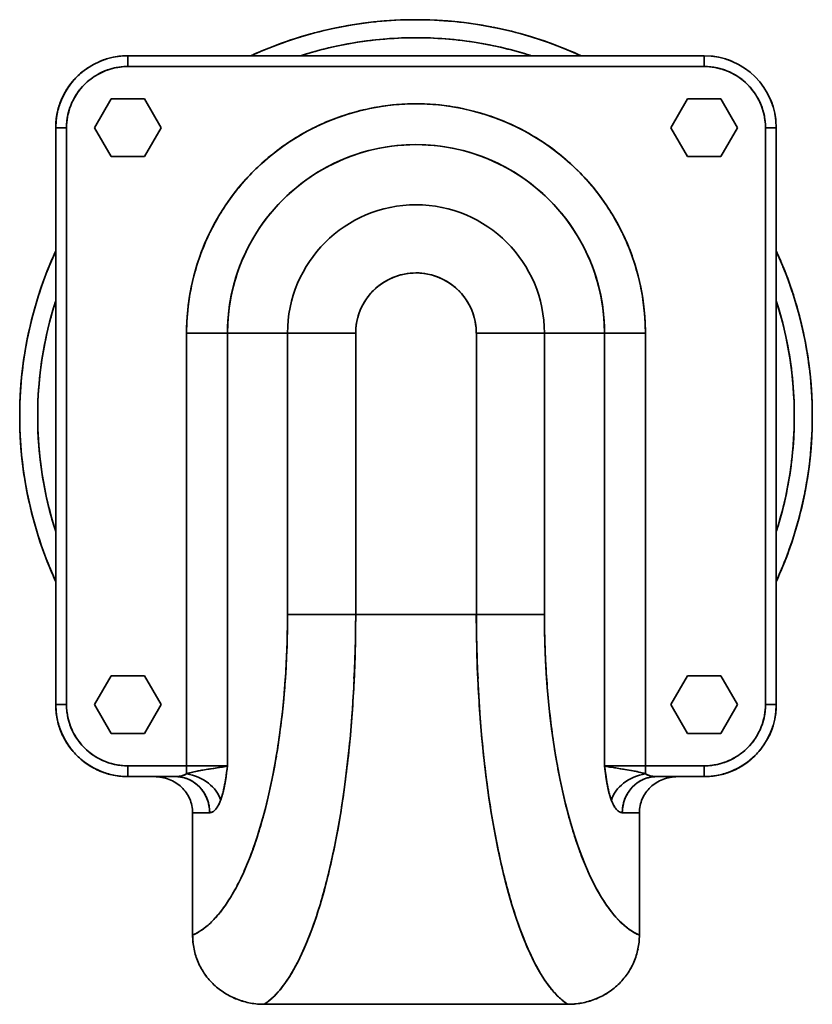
# Model space of a CAD drawing. Header units: inches. Extents: x 3928 to 5133, y 295 to 1597.
# Tile 4 of 12: x 4407 to 4627, y 712 to 985. Entities that reach past the tile are written whole.
import ezdxf

# ---------------------------------------------------------------- set-up
doc = ezdxf.new("R2010")
doc.units = ezdxf.units.IN
doc.header["$MEASUREMENT"] = 0

msp = doc.modelspace()

# ---------------------------------------------------------------- linework, layer by layer
at = {"color": 7, "lineweight": 35}
for p, q in [((4596.89, 975.29), (4436.89, 975.29)), ((4436.89, 975.29), (4596.89, 975.29)), ((4596.89, 972.29), (4436.89, 972.29)), ((4596.89, 972.29), (4436.89, 972.29)), ((4416.89, 955.29), (4416.89, 795.29)), ((4416.89, 795.29), (4416.89, 955.29)), ((4416.89, 795.29), (4416.89, 955.29)), ((4416.89, 795.29), (4416.89, 955.29)), ((4416.89, 795.29), (4416.89, 955.29)), ((4416.89, 795.29), (4416.89, 955.29)), ((4419.89, 795.29), (4419.89, 955.29)), ((4419.89, 955.29), (4419.89, 795.29)), ((4613.89, 795.29), (4613.89, 955.29)), ((4613.89, 795.29), (4613.89, 955.29)), ((4616.89, 795.29), (4616.89, 955.29)), ((4616.89, 955.29), (4616.89, 795.29)), ((4453.22, 898.29), (4453.22, 778.29)), ((4453.22, 778.29), (4453.22, 898.29)), ((4464.57, 898.29), (4464.57, 778.29)), ((4464.57, 778.29), (4464.57, 898.29)), ((4481.24, 898.29), (4481.24, 820.29)), ((4481.24, 898.29), (4481.24, 820.29)), ((4500.15, 820.29), (4500.15, 898.29)), ((4500.15, 820.29), (4500.15, 898.29)), ((4533.64, 820.29), (4533.64, 898.29)), ((4533.64, 898.29), (4533.64, 820.29)), ((4552.55, 820.29), (4552.55, 898.29)), ((4552.55, 820.29), (4552.55, 898.29)), ((4569.22, 778.29), (4569.22, 898.29)), ((4569.22, 898.29), (4569.22, 778.29)), ((4580.57, 778.29), (4580.57, 898.29)), ((4580.57, 898.29), (4580.57, 778.29)), ((4533.64, 820.29), (4500.15, 820.29)), ((4533.64, 820.29), (4500.15, 820.29)), ((4454.89, 731.31), (4454.89, 765.29)), ((4454.89, 731.31), (4454.89, 765.29)), ((4578.89, 765.29), (4578.89, 731.31)), ((4578.89, 765.29), (4578.89, 731.31)), ((4474.79, 712.12), (4558.99, 712.12)), ((4558.99, 712.12), (4474.79, 712.12))]:
    msp.add_line(p, q, dxfattribs=at)
at = {"color": 7, "lineweight": 35, "ltscale": 0.075}
for p, q in [((4436.89, 975.29), (4436.89, 972.29)), ((4436.89, 972.29), (4436.89, 975.29)), ((4596.89, 975.29), (4596.89, 972.29)), ((4596.89, 972.29), (4596.89, 975.29)), ((4416.89, 955.29), (4419.89, 955.29)), ((4419.89, 955.29), (4416.89, 955.29)), ((4616.89, 955.29), (4613.89, 955.29)), ((4613.89, 955.29), (4616.89, 955.29)), ((4416.89, 795.29), (4419.89, 795.29)), ((4419.89, 795.29), (4416.89, 795.29)), ((4616.89, 795.29), (4613.89, 795.29)), ((4613.89, 795.29), (4616.89, 795.29)), ((4436.89, 775.29), (4436.89, 778.29)), ((4436.89, 778.29), (4436.89, 775.29)), ((4596.89, 775.29), (4596.89, 778.29)), ((4596.89, 778.29), (4596.89, 775.29))]:
    msp.add_line(p, q, dxfattribs=at)
at = {"color": 7, "lineweight": 35, "ltscale": 0.000658}
msp.add_line((4420.27, 966.41), (4420.25, 966.39), dxfattribs=at)
at = {"color": 7, "lineweight": 35, "ltscale": 0.23094}
for p, q in [((4432.27, 963.29), (4427.65, 955.29)), ((4427.65, 955.29), (4432.27, 963.29)), ((4432.27, 963.29), (4427.65, 955.29)), ((4446.13, 955.29), (4441.51, 963.29)), ((4441.51, 963.29), (4446.13, 955.29)), ((4592.27, 963.29), (4587.65, 955.29)), ((4587.65, 955.29), (4592.27, 963.29)), ((4592.27, 963.29), (4587.65, 955.29)), ((4606.13, 955.29), (4601.51, 963.29)), ((4601.51, 963.29), (4606.13, 955.29)), ((4427.65, 955.29), (4432.27, 947.29)), ((4432.27, 947.29), (4427.65, 955.29)), ((4427.65, 955.29), (4432.27, 947.29)), ((4441.51, 947.29), (4446.13, 955.29)), ((4446.13, 955.29), (4441.51, 947.29)), ((4587.65, 955.29), (4592.27, 947.29)), ((4592.27, 947.29), (4587.65, 955.29)), ((4587.65, 955.29), (4592.27, 947.29)), ((4601.51, 947.29), (4606.13, 955.29)), ((4606.13, 955.29), (4601.51, 947.29)), ((4432.27, 803.29), (4427.65, 795.29)), ((4427.65, 795.29), (4432.27, 803.29)), ((4432.27, 803.29), (4427.65, 795.29)), ((4446.13, 795.29), (4441.51, 803.29)), ((4441.51, 803.29), (4446.13, 795.29)), ((4592.27, 803.29), (4587.65, 795.29)), ((4587.65, 795.29), (4592.27, 803.29)), ((4592.27, 803.29), (4587.65, 795.29)), ((4606.13, 795.29), (4601.51, 803.29)), ((4601.51, 803.29), (4606.13, 795.29)), ((4427.65, 795.29), (4432.27, 787.29)), ((4432.27, 787.29), (4427.65, 795.29)), ((4427.65, 795.29), (4432.27, 787.29)), ((4441.51, 787.29), (4446.13, 795.29)), ((4446.13, 795.29), (4441.51, 787.29)), ((4587.65, 795.29), (4592.27, 787.29)), ((4592.27, 787.29), (4587.65, 795.29)), ((4587.65, 795.29), (4592.27, 787.29)), ((4601.51, 787.29), (4606.13, 795.29)), ((4606.13, 795.29), (4601.51, 787.29))]:
    msp.add_line(p, q, dxfattribs=at)
at = {"color": 7, "lineweight": 35, "ltscale": 0.230942}
for p, q in [((4441.51, 963.29), (4432.27, 963.29)), ((4432.27, 963.29), (4441.51, 963.29)), ((4601.51, 963.29), (4592.27, 963.29)), ((4592.27, 963.29), (4601.51, 963.29)), ((4432.27, 947.29), (4441.51, 947.29)), ((4441.51, 947.29), (4432.27, 947.29)), ((4432.27, 947.29), (4441.51, 947.29)), ((4592.27, 947.29), (4601.51, 947.29)), ((4601.51, 947.29), (4592.27, 947.29)), ((4592.27, 947.29), (4601.51, 947.29)), ((4441.51, 803.29), (4432.27, 803.29)), ((4432.27, 803.29), (4441.51, 803.29)), ((4601.51, 803.29), (4592.27, 803.29)), ((4592.27, 803.29), (4601.51, 803.29)), ((4432.27, 787.29), (4441.51, 787.29)), ((4441.51, 787.29), (4432.27, 787.29)), ((4432.27, 787.29), (4441.51, 787.29)), ((4592.27, 787.29), (4601.51, 787.29)), ((4601.51, 787.29), (4592.27, 787.29)), ((4592.27, 787.29), (4601.51, 787.29))]:
    msp.add_line(p, q, dxfattribs=at)
at = {"color": 7, "lineweight": 35, "ltscale": 0.001447}
msp.add_line((4532.86, 903.32), (4532.85, 903.37), dxfattribs=at)
at = {"color": 7, "lineweight": 35, "ltscale": 0.283656}
for p, q in [((4464.57, 898.29), (4453.22, 898.29)), ((4453.22, 898.29), (4464.57, 898.29)), ((4544.98, 898.29), (4533.64, 898.29)), ((4580.57, 898.29), (4569.22, 898.29)), ((4569.22, 898.29), (4580.57, 898.29)), ((4453.22, 778.29), (4464.57, 778.29)), ((4464.57, 778.29), (4453.22, 778.29)), ((4569.22, 778.29), (4580.57, 778.29)), ((4580.57, 778.29), (4569.22, 778.29))]:
    msp.add_line(p, q, dxfattribs=at)
at = {"color": 7, "lineweight": 35, "ltscale": 0.416792}
for p, q in [((4481.24, 898.29), (4464.57, 898.29)), ((4464.57, 898.29), (4481.24, 898.29)), ((4569.22, 898.29), (4552.55, 898.29)), ((4552.55, 898.29), (4569.22, 898.29))]:
    msp.add_line(p, q, dxfattribs=at)
at = {"color": 7, "lineweight": 35, "ltscale": 0.47276}
for p, q in [((4500.15, 898.29), (4481.24, 898.29)), ((4500.15, 898.29), (4481.24, 898.29)), ((4552.55, 898.29), (4533.64, 898.29)), ((4552.55, 898.29), (4533.64, 898.29)), ((4481.24, 820.29), (4500.15, 820.29)), ((4500.15, 820.29), (4481.24, 820.29)), ((4533.64, 820.29), (4552.55, 820.29)), ((4552.55, 820.29), (4533.64, 820.29))]:
    msp.add_line(p, q, dxfattribs=at)
at = {"color": 7, "lineweight": 35, "ltscale": 0.000761}
msp.add_line((4533.64, 898.32), (4533.64, 898.29), dxfattribs=at)
at = {"color": 7, "lineweight": 35, "ltscale": 0.01626}
msp.add_line((4617.09, 843.89), (4616.89, 843.27), dxfattribs=at)
at = {"color": 7, "lineweight": 35, "ltscale": 0.276044}
msp.add_line((4489.11, 820.29), (4500.15, 820.29), dxfattribs=at)
at = {"color": 7, "lineweight": 35, "ltscale": 0.001636}
msp.add_line((4420.23, 784.23), (4420.26, 784.18), dxfattribs=at)
at = {"color": 7, "lineweight": 35, "ltscale": 0.003224}
msp.add_line((4425.73, 778.7), (4425.83, 778.62), dxfattribs=at)
at = {"color": 7, "lineweight": 35, "ltscale": 0.000608}
msp.add_line((4607.99, 778.65), (4608.01, 778.67), dxfattribs=at)
at = {"color": 7, "lineweight": 35, "ltscale": 0.000292}
msp.add_line((4609.58, 779.83), (4609.58, 779.83), dxfattribs=at)
at = {"color": 7, "lineweight": 35, "ltscale": 0.003128}
msp.add_line((4427.41, 777.68), (4427.52, 777.62), dxfattribs=at)
at = {"color": 7, "lineweight": 35, "ltscale": 0.408176}
for p, q in [((4453.22, 778.29), (4436.89, 778.29)), ((4436.89, 778.29), (4453.22, 778.29)), ((4596.89, 778.29), (4580.57, 778.29)), ((4580.57, 778.29), (4596.89, 778.29))]:
    msp.add_line(p, q, dxfattribs=at)
at = {"color": 7, "lineweight": 35, "ltscale": 0.0549}
for p, q in [((4453.22, 776.09), (4453.22, 778.29)), ((4453.22, 776.09), (4453.22, 778.29)), ((4580.57, 778.29), (4580.57, 776.09))]:
    msp.add_line(p, q, dxfattribs=at)
at = {"color": 7, "lineweight": 35, "ltscale": 0.023208}
msp.add_line((4464.33, 776.48), (4464.45, 777.4), dxfattribs=at)
at = {"color": 7, "lineweight": 35, "ltscale": 0.022515}
for p, q in [((4464.45, 777.4), (4464.57, 778.29)), ((4569.22, 778.29), (4569.33, 777.4))]:
    msp.add_line(p, q, dxfattribs=at)
at = {"color": 7, "lineweight": 35, "ltscale": 0.023213}
msp.add_line((4569.33, 777.4), (4569.45, 776.48), dxfattribs=at)
at = {"color": 7, "lineweight": 35, "ltscale": 0.037068}
msp.add_line((4574.2, 777.4), (4572.73, 777.63), dxfattribs=at)
at = {"color": 7, "lineweight": 35, "ltscale": 0.054901}
msp.add_line((4580.57, 778.29), (4580.57, 776.09), dxfattribs=at)
at = {"color": 7, "lineweight": 35, "ltscale": 0.331934}
for p, q in [((4436.89, 775.29), (4450.17, 775.29)), ((4450.17, 775.29), (4436.89, 775.29)), ((4583.61, 775.29), (4596.89, 775.29)), ((4596.89, 775.29), (4583.61, 775.29))]:
    msp.add_line(p, q, dxfattribs=at)
at = {"color": 7, "lineweight": 35, "ltscale": 0.185594}
for p, q in [((4444.32, 775.29), (4436.89, 775.29)), ((4444.32, 775.29), (4436.89, 775.29)), ((4444.32, 775.29), (4436.89, 775.29)), ((4596.89, 775.29), (4589.47, 775.29)), ((4596.89, 775.29), (4589.47, 775.29))]:
    msp.add_line(p, q, dxfattribs=at)
at = {"color": 7, "lineweight": 35, "ltscale": 0.185674}
msp.add_line((4444.32, 775.29), (4436.89, 775.29), dxfattribs=at)
at = {"color": 7, "lineweight": 35, "ltscale": 0.146339}
for p, q in [((4444.32, 775.29), (4450.17, 775.29)), ((4583.61, 775.29), (4589.47, 775.29))]:
    msp.add_line(p, q, dxfattribs=at)
at = {"color": 7, "lineweight": 35, "ltscale": 0.185637}
msp.add_line((4596.89, 775.29), (4589.47, 775.29), dxfattribs=at)
msp.add_line((4596.89, 775.29), (4589.47, 775.29), dxfattribs=at)
at = {"color": 7, "lineweight": 35, "ltscale": 0.118314}
for p, q in [((4454.89, 765.29), (4459.62, 765.29)), ((4454.89, 765.29), (4459.62, 765.29)), ((4574.16, 765.29), (4578.89, 765.29)), ((4574.16, 765.29), (4578.89, 765.29))]:
    msp.add_line(p, q, dxfattribs=at)
at = {"color": 7, "lineweight": 35}
for points in [[(4481.24, 820.29), (4481.22, 817.34), (4481.17, 814.4), (4481.09, 811.46), (4480.97, 808.52), (4480.82, 805.59), (4480.64, 802.68), (4480.42, 799.78), (4480.17, 796.89), (4479.89, 794.02), (4479.57, 791.17), (4479.22, 788.34), (4479.03, 786.93), (4478.83, 785.52), (4478.63, 784.14), (4478.41, 782.76), (4478.12, 780.93), (4477.8, 779.11), (4477.47, 777.31), (4477.23, 776.02), (4476.97, 774.74), (4476.62, 773.05), (4476.26, 771.37), (4475.88, 769.71), (4475.41, 767.74), (4474.91, 765.81), (4474.4, 763.9), (4473.87, 762.02), (4473.31, 760.18), (4472.68, 758.2), (4472.36, 757.23), (4472.03, 756.27), (4471.58, 755.01), (4471.12, 753.77), (4470.65, 752.55), (4470.07, 751.12), (4469.48, 749.72), (4468.88, 748.36), (4468.25, 747.04), (4467.62, 745.76), (4466.94, 744.47), (4466.25, 743.22), (4465.9, 742.62), (4465.55, 742.02), (4464.97, 741.1), (4464.39, 740.21), (4463.8, 739.35), (4463.2, 738.52), (4462.59, 737.73), (4461.9, 736.9), (4461.56, 736.5), (4461.21, 736.11), (4460.74, 735.61), (4460.27, 735.12), (4459.79, 734.66), (4459.19, 734.12), (4458.59, 733.61), (4457.98, 733.13), (4457.36, 732.69), (4456.74, 732.29), (4456.12, 731.92), (4455.51, 731.6), (4454.89, 731.31)], [(4474.79, 712.12), (4475.34, 712.5), (4475.89, 712.92), (4476.43, 713.36), (4476.97, 713.84), (4477.32, 714.18), (4477.67, 714.52), (4478.03, 714.9), (4478.39, 715.28), (4479.08, 716.08), (4479.77, 716.94), (4480.45, 717.85), (4481.11, 718.8), (4481.74, 719.77), (4482.37, 720.78), (4482.98, 721.84), (4483.58, 722.93), (4483.98, 723.68), (4484.37, 724.45), (4484.76, 725.24), (4485.14, 726.04), (4485.89, 727.69), (4486.59, 729.35), (4487.28, 731.07), (4487.96, 732.84), (4488.61, 734.65), (4489.24, 736.52), (4489.76, 738.11), (4490.26, 739.72), (4490.74, 741.37), (4491.1, 742.62), (4491.45, 743.88), (4492.13, 746.45), (4492.72, 748.85), (4493.29, 751.29), (4493.84, 753.76), (4494.36, 756.27), (4494.86, 758.81), (4495.16, 760.42), (4495.44, 762.03), (4496, 765.3), (4496.51, 768.6), (4496.95, 771.64), (4497.36, 774.71), (4497.74, 777.81), (4498.1, 780.93), (4498.42, 784.07), (4498.67, 786.7), (4498.9, 789.34), (4499.1, 792), (4499.25, 793.99), (4499.38, 796), (4499.62, 800.02), (4499.81, 804.05), (4499.96, 808.1), (4500.06, 812.16), (4500.13, 816.22), (4500.15, 820.29)], [(4450.17, 775.29), (4450.39, 775.29), (4450.61, 775.3), (4450.82, 775.32), (4451.04, 775.35), (4451.25, 775.38), (4451.47, 775.42), (4451.68, 775.46), (4451.89, 775.52), (4452.09, 775.58), (4452.19, 775.61), (4452.29, 775.65), (4452.39, 775.68), (4452.49, 775.72), (4452.64, 775.79), (4452.79, 775.86), (4452.94, 775.93), (4453.08, 776.01), (4453.22, 776.09)], [(4453.22, 776.09), (4453.62, 776.21), (4454.03, 776.32), (4454.46, 776.43), (4454.9, 776.54), (4455.3, 776.63), (4455.71, 776.71), (4456.12, 776.8), (4456.43, 776.86), (4456.74, 776.92), (4457.21, 777), (4457.68, 777.09), (4458.17, 777.17), (4458.65, 777.25), (4459.38, 777.37), (4459.86, 777.44), (4460.81, 777.59), (4461.67, 777.72), (4462.09, 777.79), (4462.7, 777.89), (4463.13, 777.97), (4463.54, 778.05), (4463.74, 778.09), (4463.94, 778.13), (4464.1, 778.17), (4464.26, 778.21), (4464.42, 778.25), (4464.57, 778.29)], [(4462.58, 777.87), (4462.25, 777.82), (4461.59, 777.71), (4460.59, 777.55), (4459.59, 777.4)], [(4464.57, 778.29), (4464.45, 777.42), (4464.4, 776.98), (4464.31, 776.31), (4464.23, 775.79), (4464.16, 775.25), (4464.07, 774.7), (4463.98, 774.13), (4463.88, 773.53), (4463.78, 773.01), (4463.73, 772.74), (4463.68, 772.46), (4463.6, 772.09), (4463.52, 771.72), (4463.43, 771.34), (4463.34, 770.95), (4463.24, 770.57), (4463.13, 770.18), (4463.03, 769.82), (4462.92, 769.47), (4462.8, 769.12), (4462.74, 768.95), (4462.67, 768.77)], [(4571.11, 768.77), (4571, 769.09), (4570.89, 769.4), (4570.79, 769.72), (4570.7, 770.04), (4570.63, 770.25), (4570.58, 770.46), (4570.46, 770.88), (4570.36, 771.3), (4570.26, 771.75), (4570.16, 772.2), (4570.07, 772.65), (4570.01, 772.95), (4569.95, 773.25), (4569.89, 773.58), (4569.84, 773.91), (4569.74, 774.51), (4569.64, 775.19), (4569.54, 775.84), (4569.43, 776.68), (4569.36, 777.23), (4569.22, 778.29)], [(4569.22, 778.29), (4569.41, 778.24), (4569.61, 778.18), (4569.83, 778.13), (4570.01, 778.09), (4570.19, 778.06), (4570.43, 778.01), (4570.68, 777.96), (4571.21, 777.87), (4571.72, 777.79), (4572.06, 777.73), (4572.77, 777.62), (4573.59, 777.49), (4574.44, 777.36), (4574.91, 777.29), (4575.39, 777.21), (4576.06, 777.09), (4576.73, 776.98), (4577.07, 776.91), (4577.41, 776.85), (4577.85, 776.76), (4578.3, 776.67), (4578.74, 776.57), (4579.22, 776.46), (4579.69, 776.34), (4580.14, 776.22), (4580.57, 776.09)], [(4577.61, 776.81), (4577.09, 776.91), (4576.54, 777.01), (4576.01, 777.1), (4575.47, 777.19), (4574.84, 777.3), (4574.2, 777.4)], [(4580.57, 776.09), (4580.7, 776.01), (4580.85, 775.93), (4580.99, 775.86), (4581.14, 775.79), (4581.3, 775.72), (4581.4, 775.68), (4581.49, 775.65), (4581.59, 775.61), (4581.69, 775.58), (4581.9, 775.52), (4582.11, 775.46), (4582.32, 775.42), (4582.53, 775.38), (4582.74, 775.35), (4582.96, 775.32), (4583.18, 775.3), (4583.4, 775.29), (4583.61, 775.29)], [(4459.62, 765.29), (4459.62, 765.57), (4459.61, 765.85), (4459.59, 766.12), (4459.57, 766.4), (4459.53, 766.68), (4459.49, 766.95), (4459.45, 767.22), (4459.39, 767.5), (4459.33, 767.77), (4459.26, 768.04), (4459.19, 768.3), (4459.1, 768.57), (4459.01, 768.83), (4458.92, 769.09), (4458.81, 769.35), (4458.7, 769.6), (4458.58, 769.85), (4458.46, 770.09), (4458.33, 770.33), (4458.2, 770.57), (4458.06, 770.8), (4457.91, 771.03), (4457.76, 771.25), (4457.6, 771.47), (4457.44, 771.68), (4457.27, 771.89), (4457.09, 772.1), (4456.91, 772.3), (4456.73, 772.49), (4456.54, 772.68), (4456.34, 772.87), (4456.14, 773.05), (4455.93, 773.22), (4455.72, 773.38), (4455.51, 773.54), (4455.29, 773.7), (4455.06, 773.85), (4454.83, 773.99), (4454.71, 774.06), (4454.59, 774.13), (4454.43, 774.22), (4454.27, 774.3), (4454.11, 774.38), (4453.9, 774.48), (4453.69, 774.57), (4453.48, 774.66), (4453.27, 774.74), (4453.06, 774.81), (4452.84, 774.88), (4452.61, 774.95), (4452.37, 775.02), (4452.13, 775.07), (4451.88, 775.12), (4451.64, 775.17), (4451.4, 775.2), (4451.15, 775.24), (4450.91, 775.26), (4450.66, 775.28), (4450.42, 775.29), (4450.17, 775.29)], [(4583.61, 775.29), (4583.36, 775.29), (4583.1, 775.27), (4582.84, 775.26), (4582.58, 775.23), (4582.33, 775.2), (4582.07, 775.16), (4581.82, 775.11), (4581.56, 775.05), (4581.31, 774.99), (4581.06, 774.92), (4580.82, 774.84), (4580.57, 774.76), (4580.33, 774.67), (4580.09, 774.57), (4579.85, 774.46), (4579.61, 774.35), (4579.38, 774.23), (4579.16, 774.11), (4578.93, 773.98), (4578.7, 773.83), (4578.48, 773.69), (4578.26, 773.53), (4578.05, 773.37), (4577.84, 773.21), (4577.63, 773.03), (4577.43, 772.86), (4577.24, 772.67), (4577.05, 772.48), (4576.86, 772.29), (4576.68, 772.09), (4576.51, 771.88), (4576.34, 771.67), (4576.17, 771.46), (4576.02, 771.24), (4575.86, 771.02), (4575.72, 770.79), (4575.58, 770.55), (4575.44, 770.32), (4575.31, 770.07), (4575.19, 769.83), (4575.07, 769.58), (4574.96, 769.32), (4574.86, 769.07), (4574.76, 768.81), (4574.67, 768.55), (4574.59, 768.28), (4574.52, 768.01), (4574.45, 767.75), (4574.39, 767.48), (4574.33, 767.21), (4574.29, 766.93), (4574.25, 766.66), (4574.22, 766.38), (4574.19, 766.11), (4574.17, 765.84), (4574.16, 765.56), (4574.16, 765.29)], [(4462.67, 768.77), (4462.78, 769.08), (4462.89, 769.4), (4463, 769.73), (4463.1, 770.08), (4463.2, 770.43), (4463.28, 770.74), (4463.36, 771.05), (4463.44, 771.37), (4463.5, 771.62), (4463.55, 771.87)], [(4570.23, 771.87), (4570.29, 771.62), (4570.34, 771.37), (4570.42, 771.05), (4570.5, 770.74), (4570.58, 770.43), (4570.68, 770.08), (4570.79, 769.73), (4570.89, 769.4), (4571, 769.08), (4571.11, 768.77)], [(4462.67, 768.77), (4462.61, 768.61), (4462.55, 768.46), (4462.49, 768.31), (4462.43, 768.16), (4462.33, 767.94), (4462.23, 767.72), (4462.13, 767.51), (4462.02, 767.31), (4461.96, 767.19), (4461.89, 767.09), (4461.81, 766.94), (4461.72, 766.81), (4461.63, 766.67), (4461.53, 766.53), (4461.43, 766.39), (4461.32, 766.26), (4461.21, 766.13), (4461.15, 766.07), (4461.09, 766), (4461.03, 765.94), (4460.96, 765.88), (4460.87, 765.8), (4460.77, 765.72), (4460.68, 765.65), (4460.58, 765.59), (4460.47, 765.52), (4460.35, 765.46), (4460.3, 765.44), (4460.24, 765.41), (4460.16, 765.38), (4460.07, 765.35), (4459.98, 765.33), (4459.9, 765.31), (4459.81, 765.3), (4459.72, 765.29), (4459.62, 765.29)], [(4574.16, 765.29), (4574.05, 765.29), (4573.95, 765.3), (4573.85, 765.32), (4573.74, 765.35), (4573.64, 765.38), (4573.54, 765.42), (4573.43, 765.46), (4573.37, 765.49), (4573.32, 765.52), (4573.26, 765.56), (4573.2, 765.59), (4573.08, 765.67), (4572.97, 765.76), (4572.86, 765.85), (4572.75, 765.95), (4572.65, 766.05), (4572.55, 766.16), (4572.45, 766.28), (4572.36, 766.39), (4572.27, 766.5), (4572.19, 766.62), (4572.12, 766.71), (4572.06, 766.8), (4571.95, 766.98), (4571.85, 767.16), (4571.75, 767.34), (4571.65, 767.53), (4571.58, 767.66), (4571.52, 767.79), (4571.46, 767.92), (4571.4, 768.06), (4571.3, 768.29), (4571.2, 768.53), (4571.11, 768.77)], [(4460.45, 765.51), (4460.51, 765.54), (4460.56, 765.58), (4460.68, 765.65), (4460.79, 765.74), (4460.91, 765.83), (4461.02, 765.94), (4461.13, 766.05), (4461.25, 766.17)], [(4461.25, 766.17), (4461.34, 766.29), (4461.44, 766.41), (4461.54, 766.53), (4461.63, 766.67), (4461.69, 766.76), (4461.75, 766.85), (4461.88, 767.05), (4462, 767.26)], [(4571.79, 767.26), (4571.91, 767.05), (4572.03, 766.85), (4572.09, 766.76), (4572.15, 766.67), (4572.25, 766.53), (4572.34, 766.41), (4572.44, 766.29), (4572.54, 766.17)], [(4572.54, 766.17), (4572.65, 766.05), (4572.76, 765.94), (4572.88, 765.83), (4572.99, 765.74), (4573.11, 765.65), (4573.22, 765.58), (4573.28, 765.54), (4573.34, 765.51)]]:
    msp.add_lwpolyline(points, dxfattribs=at)
for centre, radius, start, end in [((4516.89, 875.29), 110, 90, 114.6198), ((4516.89, 875.29), 110, 90, 114.6192), ((4516.88, 875.36), 109.93, 95.8164, 101.2518), ((4516.89, 875.36), 109.93, 90.2403, 95.6268), ((4516.89, 875.29), 110, 65.3802, 90), ((4516.9, 875.36), 109.93, 84.6168, 90.0018), ((4516.89, 875.29), 110, 65.3774, 90), ((4516.9, 875.36), 109.93, 79.0128, 84.3768), ((4516.88, 875.36), 109.93, 101.4127, 106.8768), ((4516.91, 875.36), 109.93, 73.4093, 78.7518), ((4516.87, 875.35), 109.93, 107.0135, 112.5018), ((4516.89, 875.29), 105, 72.2443, 107.7473), ((4516.88, 875.36), 104.93, 98.2201, 104.0953), ((4516.89, 875.35), 104.94, 92.635, 98.2237), ((4516.89, 875.35), 104.94, 87.34, 92.6381), ((4516.9, 875.34), 104.95, 82.3339, 87.3426), ((4516.9, 875.33), 104.96, 77.6114, 82.3361), ((4516.92, 875.36), 109.93, 67.8064, 73.1268), ((4436.89, 955.29), 20, 90, 180), ((4436.89, 955.29), 20, 90, 180), ((4436.89, 955.34), 19.95, 89.987, 101.263), ((4516.9, 875.27), 110.02, 112.6242, 114.6188), ((4516.87, 875.35), 104.94, 104.0913, 107.7524), ((4516.9, 875.33), 104.96, 73.1636, 77.6131), ((4516.86, 875.2), 105.09, 72.2478, 73.1642), ((4516.89, 875.29), 110, 65.381, 67.1772), ((4596.89, 955.29), 20, 0, 90), ((4596.89, 955.29), 20, 0, 90), ((4436.89, 955.3), 19.99, 106.881, 112.5091), ((4436.89, 955.31), 19.98, 107.6937, 111.7634), ((4596.89, 955.3), 19.99, 78.7409, 84.369), ((4596.89, 955.3), 19.99, 67.4909, 73.119), ((4436.89, 955.29), 20, 123.75, 180), ((4436.89, 955.3), 19.99, 129.3637, 135.0092), ((4436.88, 955.3), 19.99, 129.5277, 135.0017), ((4436.89, 955.3), 16.99, 114.9779, 131.3913), ((4436.9, 955.29), 17, 120.0601, 124.7262), ((4436.86, 955.35), 16.93, 111.5787, 120.0701), ((4436.89, 955.29), 17, 90.0008, 114.976), ((4436.89, 955.29), 17, 102.0819, 111.6027), ((4436.89, 955.29), 17, 97.1149, 102.0773), ((4436.89, 955.3), 16.99, 89.9978, 97.1179), ((4596.89, 955.29), 17, 41.3855, 89.9997), ((4596.9, 955.32), 16.97, 79.8774, 90.0104), ((4596.9, 955.31), 16.97, 70.6834, 79.895), ((4596.9, 955.31), 16.98, 62.4034, 70.6957), ((4596.9, 955.3), 16.98, 55.038, 62.4122), ((4436.89, 955.29), 17, 131.3855, 179.9997), ((4436.86, 955.32), 19.95, 134.987, 146.263), ((4436.88, 955.3), 19.99, 140.6234, 146.2516), ((4436.88, 955.3), 19.99, 134.9984, 140.6266), ((4436.89, 955.3), 16.99, 133.0518, 138.5914), ((4436.88, 955.31), 16.98, 124.7205, 133.0588), ((4596.9, 955.3), 16.99, 48.5874, 55.044), ((4596.9, 955.3), 16.99, 43.0518, 48.5914), ((4436.85, 955.31), 19.95, 146.237, 157.513), ((4436.88, 955.29), 19.99, 151.8734, 157.5016), ((4436.88, 955.3), 19.99, 146.2484, 151.8766), ((4436.88, 955.3), 16.98, 145.0379, 152.4121), ((4436.88, 955.3), 16.99, 138.5874, 145.044), ((4596.91, 955.3), 16.98, 34.7205, 43.0588), ((4596.9, 955.29), 16.99, 24.978, 41.3914), ((4596.89, 955.29), 17, 30.0601, 34.7262), ((4436.85, 955.3), 19.95, 157.487, 168.763), ((4436.88, 955.29), 19.99, 157.4984, 163.1266), ((4436.87, 955.3), 16.98, 152.4034, 160.6957), ((4516.89, 898.29), 63.67, 0, 180), ((4516.89, 898.32), 63.64, 95.6133, 101.2442), ((4516.89, 898.31), 63.65, 89.9867, 95.6165), ((4516.89, 898.32), 63.64, 84.3602, 89.9902), ((4516.9, 898.34), 63.63, 78.7331, 84.3633), ((4596.95, 955.32), 16.93, 21.5787, 30.0701), ((4596.89, 955.29), 17, 0.0008, 24.976), ((4596.9, 955.29), 17, 12.0819, 21.6027), ((4596.9, 955.29), 19.99, 16.881, 22.5091), ((4436.85, 955.29), 19.95, 168.737, 180.013), ((4436.88, 955.29), 19.99, 168.7484, 174.3766), ((4436.88, 955.29), 19.99, 163.1234, 168.7516), ((4436.87, 955.3), 16.97, 160.6834, 169.895), ((4516.88, 898.33), 63.63, 106.8683, 112.4983), ((4516.88, 898.33), 63.63, 101.241, 106.8716), ((4516.9, 898.33), 63.63, 73.1074, 78.7363), ((4516.9, 898.32), 63.64, 67.4833, 73.1106), ((4596.89, 955.29), 17, 7.1149, 12.0773), ((4596.9, 955.29), 19.99, 5.6234, 11.2516), ((4436.88, 955.29), 19.99, 174.3734, 180.0016), ((4436.86, 955.29), 16.97, 169.8774, 180.0104), ((4516.87, 898.33), 63.63, 112.4951, 118.1243), ((4516.91, 898.32), 63.64, 61.8607, 67.4866), ((4596.9, 955.29), 16.99, 359.9978, 7.1179), ((4516.87, 898.33), 63.63, 118.1211, 123.7497), ((4516.91, 898.32), 63.64, 56.2386, 61.8639), ((4516.87, 898.32), 63.63, 123.7465, 129.3743), ((4516.91, 898.32), 63.64, 50.6167, 56.2418), ((4516.89, 898.29), 52.33, 360, 180), ((4516.89, 898.29), 52.33, 359.9999, 180.0001), ((4516.88, 898.31), 63.65, 129.3711, 134.9974), ((4516.91, 898.31), 63.64, 44.9952, 50.6198), ((4516.87, 898.31), 63.64, 134.9939, 140.6208), ((4516.91, 898.31), 63.65, 39.3744, 44.9985), ((4516.86, 898.31), 63.63, 140.6176, 146.2451), ((4516.92, 898.31), 63.64, 33.7522, 39.3776), ((4516.86, 898.31), 63.64, 146.2419, 151.8695), ((4516.89, 898.29), 35.66, 360, 180), ((4516.89, 898.29), 35.66, 360, 180), ((4516.93, 898.31), 63.63, 28.1286, 33.7554), ((4516.86, 898.3), 63.64, 151.8662, 157.4943), ((4516.94, 898.31), 63.63, 22.5038, 28.1318), ((4516.89, 875.29), 110, 155.3798, 204.6201), ((4516.89, 875.29), 110, 155.3803, 204.6201), ((4516.92, 875.28), 110.03, 155.3808, 157.5007), ((4516.86, 898.3), 63.64, 157.491, 163.12), ((4516.94, 898.31), 63.63, 16.8779, 22.507), ((4516.89, 875.29), 110, 22.818, 24.6189), ((4516.89, 875.29), 110, 335.3792, 24.6206), ((4516.89, 875.29), 110, 335.3802, 24.6198), ((4516.83, 875.31), 109.93, 157.4983, 163.1267), ((4516.85, 898.3), 63.63, 163.1168, 168.7469), ((4516.93, 898.3), 63.63, 11.2515, 16.8811), ((4516.97, 875.32), 109.92, 17.1793, 22.1841), ((4516.89, 898.29), 16.74, 0.0001, 180.0001), ((4516.89, 898.29), 16.74, 112.4594, 134.9525), ((4516.87, 898.33), 16.7, 112.4594, 123.7366), ((4516.87, 898.33), 16.7, 112.4451, 123.7216), ((4516.88, 898.33), 16.7, 101.2012, 112.4847), ((4516.89, 898.32), 16.71, 89.943, 101.2275), ((4516.9, 898.33), 16.71, 78.6888, 89.97), ((4516.91, 898.33), 16.7, 67.4401, 78.7138), ((4516.91, 898.33), 16.7, 56.2002, 67.4657), ((4516.74, 898.3), 63.52, 168.7322, 180.0139), ((4516.86, 898.31), 16.71, 134.9523, 146.2205), ((4516.87, 898.32), 16.71, 123.711, 134.9792), ((4516.87, 898.32), 16.71, 123.6959, 134.964), ((4516.91, 898.31), 16.71, 44.9702, 56.226), ((4516.91, 898.31), 16.71, 44.9636, 56.2186), ((4516.92, 898.31), 16.71, 33.7387, 44.9977), ((4516.92, 898.3), 63.64, 5.6249, 11.2547), ((4516.83, 875.31), 109.93, 163.1233, 168.7517), ((4516.89, 875.29), 105, 162.2475, 197.7552), ((4516.9, 875.29), 105, 162.2485, 165.604), ((4516.86, 898.31), 16.7, 146.1945, 157.4673), ((4516.91, 898.3), 16.72, 28.1259, 33.7521), ((4516.8, 875.26), 105.09, 16.3517, 17.7514), ((4516.89, 875.29), 105, 342.243, 17.7527), ((4516.85, 898.3), 16.7, 157.4419, 168.7222), ((4516.85, 898.3), 16.7, 157.4218, 168.7027), ((4516.88, 898.29), 16.74, 157.4348, 168.6902), ((4516.88, 898.28), 16.76, 22.5176, 28.1305), ((4516.97, 898.32), 16.66, 16.863, 22.5172), ((4516.92, 898.29), 63.64, 359.9982, 5.6285), ((4516.95, 875.3), 104.94, 10.7254, 16.3538), ((4516.97, 875.31), 109.92, 11.537, 16.5721), ((4516.88, 898.29), 16.74, 168.7074, 174.3399), ((4516.9, 898.29), 16.73, 5.6228, 16.8836), ((4516.8, 875.31), 104.9, 165.5989, 172.5948), ((4516.88, 898.29), 16.73, 174.3354, 180.0026), ((4516.92, 898.29), 16.72, 359.9976, 5.6358), ((4516.83, 875.3), 109.93, 168.7483, 174.3767), ((4516.97, 875.3), 109.92, 5.8915, 10.9652), ((4516.96, 875.3), 104.94, 5.1004, 10.7288), ((4516.8, 875.3), 104.91, 172.5884, 179.4277), ((4516.83, 875.29), 109.93, 174.3733, 180.0017), ((4516.96, 875.29), 109.93, 359.9983, 5.6267), ((4516.96, 875.29), 104.94, 359.4754, 5.1038), ((4516.83, 875.29), 109.93, 179.9983, 185.6267), ((4516.8, 875.29), 104.91, 179.4218, 186.063), ((4516.96, 875.29), 104.94, 353.8504, 359.4788), ((4516.96, 875.29), 109.93, 354.5938, 0.0018), ((4516.83, 875.28), 109.93, 185.6233, 191.2517), ((4516.81, 875.28), 104.92, 186.0577, 192.4668), ((4516.96, 875.28), 104.94, 348.2254, 353.8538), ((4516.96, 875.28), 109.93, 348.941, 354.3768), ((4516.83, 875.27), 109.93, 191.2483, 196.8767), ((4516.81, 875.27), 104.91, 192.4617, 197.7546), ((4516.95, 875.27), 104.94, 342.6004, 348.2288), ((4516.96, 875.27), 109.93, 343.2872, 348.7518), ((4516.83, 875.27), 109.93, 196.8733, 202.5017), ((4516.96, 875.27), 109.93, 337.6299, 343.1268), ((4516.92, 875.3), 110.03, 202.4993, 204.6191), ((4516.86, 875.3), 110.03, 335.3812, 337.5008), ((4220.85, 820.28), 260.39, 358.2097, 0.002), ((4114.32, 820.23), 385.83, 357.132, 0.0085), ((4168.57, 820.23), 331.58, 356.9387, 0.0097), ((4919.51, 820.23), 385.87, 179.9916, 182.8675), ((4865.38, 820.23), 331.74, 180.0147, 183.0598), ((4865.51, 820.24), 331.87, 180.0184, 183.0591), ((4812.98, 820.28), 260.44, 179.9982, 181.7901), ((4226.46, 820.09), 254.77, 356.3962, 358.2135), ((4807.37, 820.09), 254.82, 181.7863, 183.6031), ((4237.28, 819.39), 243.93, 354.5324, 356.4002), ((4796.51, 819.39), 243.93, 183.5991, 185.4668), ((4146.39, 818.51), 353.71, 354.1111, 357.1503), ((4887.36, 818.51), 353.68, 182.849, 185.8885), ((4436.89, 795.29), 20, 180, 270), ((4436.89, 795.29), 20, 180, 270), ((4436.88, 795.29), 19.99, 179.9984, 185.6266), ((4436.89, 795.29), 20, 180, 270), ((4436.85, 795.28), 19.95, 179.987, 191.263), ((4436.9, 795.29), 17, 180.0008, 204.976), ((4436.88, 795.29), 16.99, 179.9978, 187.1179), ((4252.72, 817.89), 228.42, 352.5899, 354.5368), ((4781.02, 817.89), 228.37, 185.4624, 187.4099), ((4596.89, 795.29), 20, 270, 0), ((4596.89, 795.29), 20, 270, 0), ((4596.89, 795.29), 17, 311.3855, 359.9997), ((4596.93, 795.29), 16.97, 349.8774, 0.0104), ((4596.9, 795.29), 19.99, 354.3734, 0.0016), ((4436.88, 795.29), 19.99, 185.6234, 191.2516), ((4436.89, 795.29), 17, 187.1149, 192.0773), ((4596.92, 795.28), 16.97, 340.6834, 349.895), ((4596.9, 795.29), 19.99, 348.7484, 354.3766), ((4436.88, 795.29), 19.99, 191.2484, 196.8766), ((4436.85, 795.28), 19.95, 191.237, 202.513), ((4436.89, 795.29), 20, 191.25, 202.5004), ((4436.88, 795.29), 19.99, 196.8734, 202.5016), ((4436.89, 795.29), 17, 192.0819, 201.6027), ((4596.91, 795.28), 16.98, 332.4034, 340.6957), ((4596.9, 795.29), 19.99, 337.4909, 343.0975), ((4436.88, 795.28), 19.99, 202.4984, 208.1266), ((4436.85, 795.27), 19.95, 202.487, 213.763), ((4436.83, 795.26), 16.93, 201.5787, 210.0701), ((4436.88, 795.28), 16.99, 204.978, 221.3914), ((4436.9, 795.29), 17, 210.0601, 214.7262), ((4271.93, 815.38), 209.04, 350.5352, 352.5949), ((4761.8, 815.37), 208.99, 187.4049, 189.4652), ((4596.91, 795.28), 16.98, 325.038, 332.4122), ((4596.9, 795.28), 19.99, 331.8807, 337.4368), ((4596.91, 795.28), 19.98, 338.2717, 342.2745), ((4436.88, 795.28), 19.99, 208.1234, 213.7516), ((4436.88, 795.28), 19.99, 213.7484, 219.3766), ((4436.86, 795.26), 19.95, 213.737, 225.013), ((4436.88, 795.28), 16.98, 214.7205, 223.0588), ((4436.89, 795.29), 17, 221.3855, 269.9997), ((4596.9, 795.28), 16.99, 313.0518, 318.5914), ((4596.9, 795.28), 16.99, 318.5874, 325.044), ((4436.88, 795.28), 19.99, 219.3734, 225.0016), ((4436.89, 795.28), 16.99, 223.0518, 228.5914), ((4436.88, 795.28), 16.99, 228.5874, 235.044), ((4436.88, 795.28), 16.98, 235.0379, 242.4122), ((4596.9, 795.28), 16.99, 294.978, 311.3914), ((4596.89, 795.29), 17, 300.06, 304.7262), ((4596.9, 795.27), 16.98, 304.7205, 313.0588), ((4596.9, 795.28), 19.99, 314.9984, 320.6266), ((4596.9, 795.28), 19.99, 314.9909, 320.619), ((4436.88, 795.28), 19.99, 224.9984, 230.6266), ((4436.86, 795.25), 19.95, 224.987, 236.263), ((4436.89, 795.28), 19.99, 230.6234, 236.2516), ((4436.89, 795.28), 19.99, 236.2484, 241.8766), ((4436.87, 795.25), 19.95, 236.237, 247.513), ((4436.88, 795.27), 16.98, 242.4034, 250.6957), ((4436.89, 795.26), 16.97, 250.6834, 259.895), ((4436.89, 795.26), 16.97, 259.8774, 270.0104), ((4293.84, 811.71), 186.83, 348.3282, 350.5411), ((4739.95, 811.71), 186.83, 189.4594, 191.6723), ((4596.89, 795.29), 20, 270, 315), ((4596.89, 795.29), 17, 270.0008, 294.976), ((4596.89, 795.29), 17, 277.1149, 282.0773), ((4596.89, 795.28), 17, 282.0819, 291.6027), ((4596.92, 795.23), 16.93, 291.5787, 300.0701), ((4596.91, 795.25), 19.95, 292.487, 303.763), ((4596.9, 795.28), 19.99, 298.1234, 303.7516), ((4596.92, 795.25), 19.95, 303.737, 315.013), ((4596.9, 795.28), 19.99, 303.7484, 309.3766), ((4596.9, 795.28), 19.99, 309.3734, 315.0016), ((4436.89, 795.28), 19.99, 241.8734, 247.5016), ((4436.89, 795.29), 20, 247.3346, 258.937), ((4436.89, 795.28), 19.99, 247.4984, 253.1266), ((4436.88, 795.25), 19.95, 247.487, 258.763), ((4436.89, 795.28), 19.99, 253.1234, 258.7516), ((4450.52, 780.52), 5.19, 284.1387, 301.3293), ((4461.42, 748.3), 28.98, 103.6592, 106.437), ((4463.65, 738.91), 38.63, 101.1723, 103.593), ((4468.12, 716.23), 61.75, 99.6573, 101.1577), ((4478.31, 656.7), 122.15, 98.8159, 99.6847), ((4456.91, 811.78), 34.38, 279.4873, 281.2067), ((4461.51, 788.96), 11.1, 280.838, 285.9959), ((4359.16, 790.61), 106.12, 351.8142, 352.3471), ((4572.14, 788.47), 10.59, 253.9829, 258.6776), ((4673.48, 790.45), 104.96, 187.6501, 188.1888), ((4576.51, 809.7), 32.26, 258.4666, 260.5321), ((4589.07, 884.09), 107.71, 260.4501, 261.2724), ((4570.12, 738.85), 38.69, 76.4163, 78.8332), ((4572.47, 748.67), 28.59, 73.5475, 76.3627), ((4583.26, 780.52), 5.19, 238.6708, 255.8609), ((4596.89, 795.28), 16.99, 269.9978, 277.1179), ((4596.91, 795.25), 19.95, 281.237, 292.513), ((4596.89, 795.28), 19.99, 281.2484, 286.8766), ((4596.9, 795.28), 19.99, 286.8734, 292.5016), ((4596.9, 795.28), 19.99, 292.4984, 298.1266), ((4436.89, 795.28), 19.99, 258.7484, 264.3766), ((4436.89, 795.24), 19.95, 258.737, 270.013), ((4436.89, 795.28), 19.99, 264.3734, 270.0016), ((4444.32, 764.11), 11.18, 84.6807, 90.0005), ((4444.32, 764.15), 11.14, 79.3435, 90.0171), ((4444.32, 764.14), 11.15, 79.351, 84.6817), ((4444.34, 764.25), 11.03, 68.6317, 79.3642), ((4444.35, 764.28), 11.01, 68.6187, 79.3773), ((4444.43, 764.48), 10.79, 57.7448, 68.6379), ((4444.44, 764.5), 10.77, 57.7316, 68.6511), ((4450.17, 781.92), 6.63, 269.9898, 277.1078), ((4444.6, 764.74), 10.48, 46.6382, 57.7484), ((4444.62, 764.76), 10.45, 46.6248, 57.7618), ((4450.22, 781.56), 6.27, 277.0839, 284.523), ((4424.83, 780.34), 39.64, 347.66, 349.6656), ((4411.64, 782.76), 53.05, 349.6509, 350.9634), ((4392.94, 785.75), 71.99, 350.9563, 351.8165), ((4317.21, 806.86), 162.96, 345.9199, 348.3353), ((4716.61, 806.87), 163, 191.6652, 194.08), ((4640.99, 785.77), 72.14, 188.1867, 189.0448), ((4622.23, 782.78), 53.14, 189.0378, 190.3483), ((4608.98, 780.35), 39.66, 190.3335, 192.338), ((4583.57, 781.56), 6.27, 255.4766, 262.9157), ((4589.18, 764.74), 10.48, 122.2516, 133.3618), ((4589.17, 764.76), 10.45, 122.2382, 133.3752), ((4583.61, 781.92), 6.63, 262.8918, 270.0102), ((4589.35, 764.48), 10.79, 111.3621, 122.2552), ((4589.34, 764.5), 10.77, 111.3489, 122.2684), ((4589.44, 764.25), 11.03, 100.6358, 111.3683), ((4589.43, 764.28), 11.01, 100.6227, 111.3813), ((4589.46, 764.15), 11.14, 89.9829, 100.6565), ((4589.46, 764.14), 11.15, 95.3183, 100.649), ((4589.47, 764.11), 11.18, 89.9995, 95.3194), ((4596.9, 795.24), 19.95, 269.987, 281.263), ((4596.89, 795.28), 19.99, 269.9984, 275.6266), ((4596.89, 795.28), 19.99, 275.6234, 281.2516), ((4444.83, 764.99), 10.14, 35.2831, 46.6382), ((4444.85, 765), 10.12, 35.2695, 46.6519), ((4445.08, 765.17), 9.83, 23.6877, 35.2788), ((4445.1, 765.18), 9.81, 23.6738, 35.2927), ((4588.7, 765.17), 9.83, 144.7212, 156.3123), ((4588.68, 765.18), 9.81, 144.7073, 156.3262), ((4588.95, 764.99), 10.14, 133.3618, 144.7169), ((4588.93, 765), 10.12, 133.3481, 144.7305), ((4445.29, 765.26), 9.6, 11.9006, 23.6791), ((4445.32, 765.27), 9.58, 11.8865, 23.6932), ((4452.18, 772.57), 11.16, 331.6101, 340.109), ((4581.6, 772.57), 11.16, 199.8889, 208.3918), ((4588.49, 765.26), 9.6, 156.3209, 168.0994), ((4588.47, 765.27), 9.58, 156.3068, 168.1135), ((4445.42, 765.29), 9.47, 0.0064, 11.8889), ((4445.44, 765.29), 9.45, 359.9922, 11.9031), ((4459.6, 767), 1.71, 270.7368, 299.5503), ((4340.81, 800.92), 138.63, 343.2489, 345.9287), ((4692.97, 800.91), 138.61, 194.0711, 196.7511), ((4574.18, 767), 1.71, 240.453, 269.2564), ((4588.37, 765.29), 9.47, 168.1111, 179.9936), ((4588.34, 765.29), 9.45, 168.0969, 180.0078), ((4363.61, 794.03), 114.8, 340.2339, 343.2604), ((4670.14, 794.02), 114.77, 196.7398, 199.7671), ((4384.68, 786.43), 92.41, 336.7649, 340.2488), ((4649.11, 786.44), 92.41, 199.7522, 203.2361), ((4403.19, 778.46), 72.25, 332.6948, 336.7846), ((4630.61, 778.46), 72.26, 203.2163, 207.3055), ((4418.63, 770.46), 54.86, 327.8242, 332.721), ((4615.16, 770.46), 54.87, 207.2792, 212.1752), ((4430.76, 762.8), 40.52, 321.8845, 327.8584), ((4603.03, 762.8), 40.52, 212.141, 218.1145), ((4439.58, 755.85), 29.28, 314.5289, 321.9262), ((4594.2, 755.85), 29.28, 218.0728, 225.4705), ((4445.37, 749.94), 21.01, 305.3596, 314.5702), ((4588.41, 749.94), 21.01, 225.4294, 234.641), ((4448.61, 745.37), 15.4, 294.0615, 305.3757), ((4585.17, 745.36), 15.4, 234.6243, 245.9398), ((4473.94, 731.3), 19.05, 179.9737, 191.6121), ((4474.05, 731.3), 19.15, 179.9909, 185.7776), ((4473.83, 731.28), 18.93, 185.7762, 191.6325), ((4559.84, 731.3), 19.05, 348.4824, 0.026), ((4559.95, 731.28), 18.94, 348.4623, 354.2499), ((4559.74, 731.3), 19.15, 354.2486, 0.009), ((4473.67, 731.25), 18.77, 191.627, 203.3396), ((4473.69, 731.25), 18.8, 191.6311, 197.4967), ((4560.11, 731.25), 18.77, 336.716, 348.4679), ((4560.09, 731.25), 18.8, 342.6129, 348.4638), ((4473.63, 731.23), 18.73, 197.4951, 203.3468), ((4560.15, 731.23), 18.73, 336.7087, 342.6145), ((4473.67, 731.25), 18.78, 203.3526, 215.109), ((4473.63, 731.23), 18.74, 203.3451, 209.2232), ((4473.69, 731.27), 18.8, 209.2213, 215.1048), ((4560.11, 731.25), 18.78, 325.0174, 336.7032), ((4560.09, 731.26), 18.8, 325.0215, 330.8576), ((4560.15, 731.23), 18.74, 330.8557, 336.7105), ((4473.87, 731.4), 19.02, 215.1193, 226.6454), ((4473.8, 731.34), 18.93, 215.1027, 220.8943), ((4473.93, 731.45), 19.1, 220.8922, 226.632), ((4559.91, 731.39), 19.02, 313.4082, 325.0068), ((4559.86, 731.45), 19.1, 313.4219, 319.1788), ((4559.99, 731.33), 18.92, 319.1765, 325.0235), ((4474.16, 731.71), 19.45, 226.6513, 237.9943), ((4474.08, 731.61), 19.32, 226.6293, 232.3563), ((4474.23, 731.8), 19.57, 232.3537, 237.9754), ((4559.62, 731.71), 19.45, 302.0868, 313.4028), ((4559.56, 731.8), 19.56, 302.1055, 307.75), ((4559.71, 731.61), 19.32, 307.7476, 313.4246), ((4474.46, 732.18), 20, 237.9969, 248.9639), ((4474.38, 732.04), 19.85, 237.9726, 243.4879), ((4474.51, 732.3), 20.14, 243.4851, 248.9429), ((4474.67, 732.74), 20.61, 248.964, 259.6609), ((4474.62, 732.59), 20.44, 248.94, 254.353), ((4559.11, 732.74), 20.61, 280.3758, 291.0871), ((4559.16, 732.58), 20.44, 285.7284, 291.1112), ((4559.33, 732.17), 20, 291.0871, 302.0839), ((4559.27, 732.3), 20.14, 291.1083, 296.5536), ((4559.41, 732.04), 19.84, 296.5506, 302.1082), ((4474.71, 732.88), 20.75, 254.3499, 259.64), ((4474.78, 733.34), 21.22, 259.6592, 270.0271), ((4474.76, 733.18), 21.06, 259.6371, 264.8431), ((4474.79, 733.48), 21.36, 264.8403, 270.008), ((4559, 733.34), 21.22, 269.9728, 280.3774), ((4558.99, 733.48), 21.36, 269.992, 275.1677), ((4559.02, 733.18), 21.05, 275.1649, 280.3997), ((4559.08, 732.88), 20.75, 280.3966, 285.7314)]:
    msp.add_arc(centre, radius, start, end, dxfattribs=at)
for centre, major_axis, ratio, start_param, end_param in [((4564.62, 820.29), (0, -110), 0.281719, 4.712355, 6.100357), ((4583.54, 820.29), (0, -90), 0.344324, 4.712364, 6.132749), ((4476.75, 807.66), (-3.03, -91.69), 0.252519, 1.092552, 1.297983), ((4557, 807.53), (3.05, -91.55), 0.252472, 4.983979, 5.189641), ((4453.22, 768.77), (9.38, -3.47), 0.709813, 0.48046, 1.827568), ((4453.22, 768.77), (9.38, -3.47), 0.709812, 0.480461, 1.827568), ((4580.57, 768.77), (9.38, 3.47), 0.709813, 1.314025, 2.661132), ((4580.57, 768.77), (9.38, 3.47), 0.709812, 1.314025, 2.661132), ((4450.17, 765.29), (0, 10), 0.945519, 4.712389, 6.283185), ((4583.61, 765.29), (0, 10), 0.945519, 0, 1.570796), ((4476.5, 801.83), (-4.06, -88.1), 0.262169, 0.942046, 1.148895), ((4557.31, 801.97), (4.04, -88.24), 0.262175, 5.135348, 5.34197), ((4475.85, 796.47), (-4.67, -84.36), 0.276362, 0.783281, 0.990795), ((4557.89, 796.25), (4.7, -84.13), 0.27643, 5.290851, 5.498732), ((4474.93, 791.07), (-4.83, -79.99), 0.294975, 0.616959, 0.825725), ((4558.85, 791.09), (4.83, -80.02), 0.294928, 5.457612, 5.666346), ((4473.65, 786.6), (-4.34, -76.07), 0.316003, 0.435507, 0.645151), ((4560.14, 786.67), (4.33, -76.14), 0.315909, 5.638382, 5.847922), ((4472.05, 784.03), (-3.09, -73.7), 0.33429, 0.235518, 0.444759), ((4561.32, 783.9), (3.45, -73.54), 0.331555, 5.837434, 5.942574), ((4562.18, 782.74), (2.66, -72.43), 0.339882, 5.941153, 6.046324)]:
    msp.add_ellipse(centre, major_axis=major_axis, ratio=ratio, start_param=start_param, end_param=end_param, dxfattribs=at)

doc.saveas('drawing.dxf')
